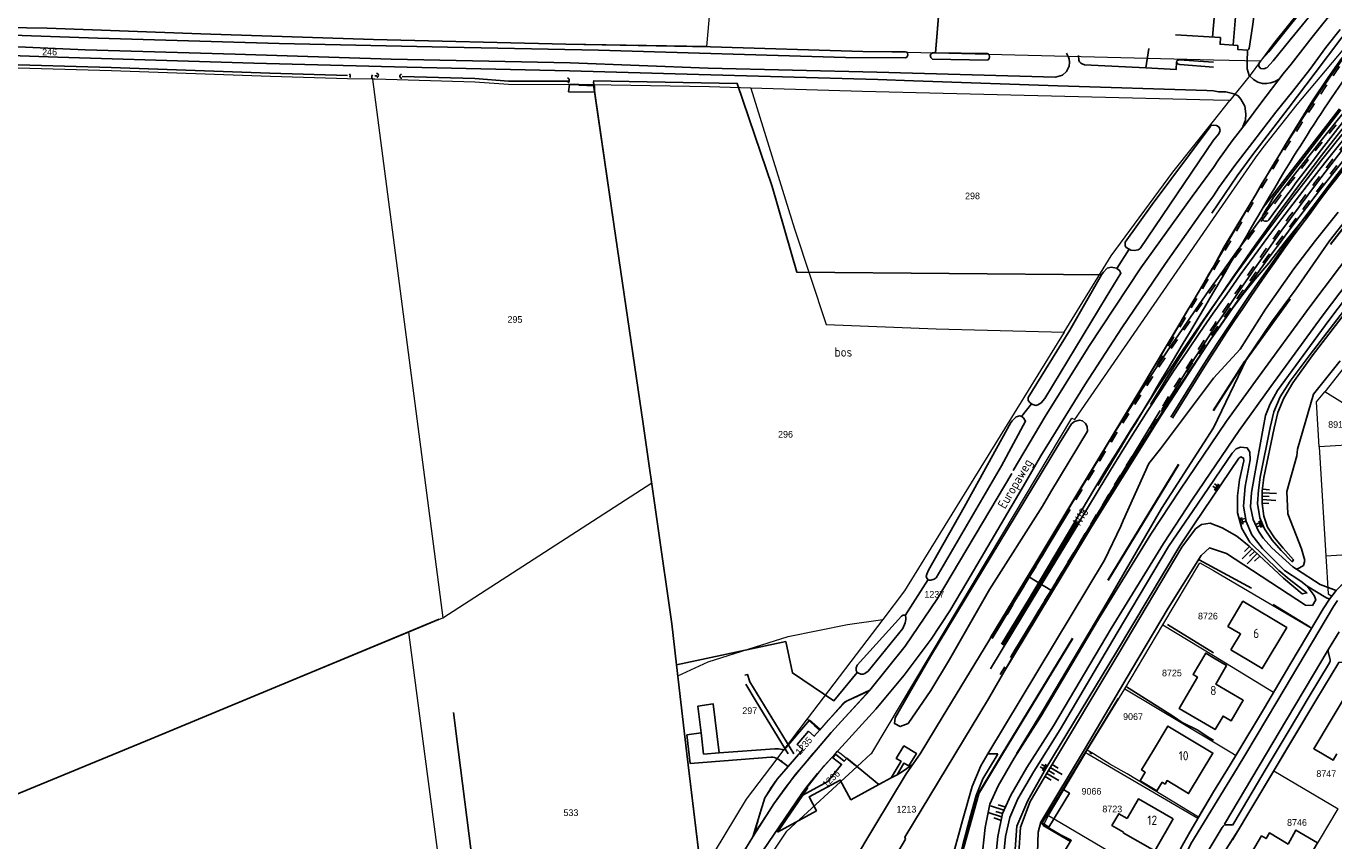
# Model space of a CAD drawing. Header units: metres. Extents: x 233874 to 239264, y 443832 to 448222.
# Tile 30 of 198: x 234680 to 235032, y 444977 to 445196. Entities that reach past the tile are written whole.
import ezdxf
from ezdxf.enums import TextEntityAlignment as Align

# ---------------------------------------------------------------- set-up
doc = ezdxf.new("R2010")
doc.units = ezdxf.units.M
doc.header["$MEASUREMENT"] = 0
doc.linetypes.add('DGN3', pattern=[54.868356, 36.578904, -18.289452])
doc.linetypes.add('LIJN1-1', pattern=[2, 1, -1])
for name, color, linetype in [('CULTUURAANDUIDING', 253, 'Continuous'), ('DAKRAND', 4, 'Continuous'), ('DAKRAND-BYG', 4, 'Continuous'), ('Goud-kadastrale grenzen', 13, 'Continuous'), ('Goud-markering', 7, 'Continuous'), ('Goud-ontwerp', 2, 'Continuous'), ('HEG', 253, 'Continuous'), ('HEK', 253, 'Continuous'), ('HOOFDGEBOUW', 4, 'Continuous'), ('HUISNUMMER', 253, 'Continuous'), ('INSTEEKSLOOT', 153, 'Continuous'), ('KANTVERH', 253, 'Continuous'), ('KNTOPENVERH', 253, 'Continuous'), ('MIDSLTGREPPEL', 253, 'Continuous'), ('OVLIJNOBJ', 253, 'Continuous'), ('RASTER', 253, 'Continuous'), ('STRAATNAAM', 253, 'Continuous'), ('TALUD', 253, 'Continuous')]:
    doc.layers.add(name, color=color, linetype=linetype)
for name, color, linetype, lineweight in [('G01 kadestrale perceelsgrens', 73, 'Continuous', 0), ('G02 kadestrale sectiegrens', 73, 'DGN3', 30), ('Z01 perceelnummer', 73, 'Continuous', 13)]:
    doc.layers.add(name, color=color, linetype=linetype, lineweight=lineweight)
doc.layers.add('Goud-hulp', color=210, linetype='Continuous', plot=False)
doc.styles.get("Standard").update_dxf_attribs({"font": 'iso.shx'})
doc.styles.add('Styledgn001', font='dgn001.shx')

# ---------------------------------------------------------------- blocks, each defined once
blk = doc.blocks.new('TA', base_point=(75009.5, 300012))
for p, q in [((75009.5, 300012.5), (75010, 300012.5)), ((75009.5, 300012.25), (75010.5, 300012.25)), ((75009.5, 300012), (75010, 300012)), ((75009.5, 300011.75), (75010.5, 300011.75)), ((75009.5, 300011.5), (75010, 300011.5))]:
    blk.add_line(p, q)
blk = doc.blocks.new('A$C1532452F')
at = {"layer": 'G01 kadestrale perceelsgrens'}
for p, q in [((234863.383, 445190.771), (234872.848, 445298.89)), ((235000, 445187.159), (234925.06, 445189.008)), ((235012.666, 445186.846), (235000, 445187.159)), ((235004.427, 445176.214), (235000, 445176.323)), ((235000, 445170.639), (235004.427, 445176.214)), ((235057.754, 445132.92), (235030.031, 445097.672)), ((235051.413, 445084.245), (235030.031, 445097.672)), ((235051.413, 445084.245), (235028.571, 445082.864)), ((235028.571, 445082.864), (235030.313, 445053.419)), ((234792.148, 445036.738), (234848.491, 445073.142)), ((235030.313, 445053.419), (235057.362, 445055.149)), ((235000, 445049.457), (235026.503, 445033.937)), ((234782.874, 445032.892), (234792.148, 445036.738)), ((234910.802, 445036.243), (234890.399, 445009.465)), ((234976.109, 445017.58), (234986.405, 445034.85)), ((234986.405, 445034.85), (235000, 445026.578)), ((234782.874, 445032.892), (234787.237, 445000)), ((235000, 445026.578), (235016.251, 445016.691)), ((234858.002, 445000), (234855.54, 445021.077)), ((234965.998, 445001.01), (234976.109, 445017.58)), ((234976.109, 445017.58), (235000, 445003.245)), ((235000, 445003.245), (235005.407, 445000)), ((234861.903, 444967.826), (234858.002, 445000)), ((234883.197, 445000), (234882.229, 444998.725)), ((234903.879, 444996.585), (234907.583, 445000)), ((234955.526, 444983.387), (234965.387, 445000)), ((234965.387, 445000), (234965.571, 445000.31)), ((234965.571, 445000.31), (234965.998, 445001.01)), ((234965.571, 445000.31), (234966.102, 445000)), ((234967.657, 445000), (234965.998, 445001.01)), ((234966.102, 445000), (234995.825, 444982.659)), ((235005.407, 445000), (235006.054, 444999.612)), ((235006.054, 444999.612), (235006.287, 445000)), ((235016.324, 444995.481), (235019.025, 445000)), ((235016.324, 444995.481), (235033.669, 444985.203)), ((234995.994, 444982.948), (235000, 444989.778)), ((235015.741, 444955.253), (235033.669, 444985.203)), ((234995.825, 444982.659), (234995.994, 444982.948))]:
    blk.add_line(p, q, dxfattribs=at)
at = {"layer": 'G01 kadestrale perceelsgrens', "flags": 128}
for points in [[(234933.686, 445290.805), (234929, 445237.246), (234925.06, 445189.008)], [(235013.436, 445163.558), (235022.569, 445175.143), (235046.015, 445202.965), (235077.391, 445238.761)], [(235042.73, 445225.963), (235033.932, 445213.766), (235016.185, 445191.605), (235012.666, 445186.846)], [(234863.383, 445190.771), (234825.348, 445191.43), (234773.473, 445192.707), (234726.895, 445194.246), (234685.422, 445195.711), (234663.918, 445195.943)], [(234773.166, 445181.977), (234766.424, 445182.08), (234745.693, 445182.727), (234702.787, 445184.214), (234671.204, 445185.103), (234661.668, 445185.416), (234610.085, 445186.511), (234567.453, 445187.835), (234510.369, 445189.132), (234461.278, 445190.405), (234422.918, 445191.511), (234392.94, 445192.471), (234385.992, 445192.444), (234341.104, 445193.951)], [(234925.06, 445189.008), (234905.438, 445189.492), (234864.355, 445190.754), (234863.383, 445190.771)], [(235012.666, 445186.846), (235009.911, 445183.12), (235004.427, 445176.214)], [(234773.166, 445181.977), (234782.496, 445110.313), (234792.148, 445036.738)], [(234832.786, 445180.466), (234831.871, 445180.482), (234809.876, 445180.564), (234800.776, 445181.228), (234773.807, 445181.967), (234773.166, 445181.977)], [(234875.195, 445179.583), (234864.059, 445179.925), (234837.538, 445180.384), (234832.786, 445180.466)], [(234848.491, 445073.142), (234846.227, 445089.066), (234838.289, 445142.906), (234832.786, 445180.466)], [(234875.195, 445179.583), (234887.023, 445141.603), (234895.54, 445115.822), (234925.258, 445114.666), (234959.715, 445113.721)], [(235000, 445176.323), (234905.238, 445178.66), (234875.195, 445179.583)], [(234959.715, 445113.721), (234972.462, 445134.386), (234989.081, 445156.887), (235000, 445170.639)], [(235000, 445144.395), (235011.322, 445160.785), (235013.436, 445163.558)], [(234961.862, 445090.606), (234962.593, 445090.242), (235000, 445144.395)], [(234959.715, 445113.721), (234916.699, 445043.983), (234910.802, 445036.243)], [(235028.571, 445082.864), (235027.855, 445094.971), (235030.031, 445097.672)], [(234907.583, 445000), (234907.83, 445000.228), (234943.162, 445059.392), (234961.862, 445090.606)], [(234855.54, 445021.077), (234855.19, 445024.07), (234853.902, 445035.094), (234848.491, 445073.142)], [(234986.405, 445034.85), (234996.372, 445051.581), (235000, 445049.457)], [(235030.313, 445053.419), (235030.917, 445043.206), (235031.924, 445042.588)], [(235057.548, 445051.54), (235051.91, 445051.129), (235047.586, 445050.822), (235045.001, 445050.607), (235042.453, 445050.044), (235041.196, 445049.539), (235039.99, 445049.032), (235038.125, 445048.1), (235036.1, 445046.826), (235034.368, 445045.393), (235033.085, 445044.046), (235031.924, 445042.588)], [(234855.54, 445021.077), (234863.752, 445024.82), (234885.305, 445031.656), (234901.271, 445034.955), (234910.802, 445036.243)], [(235026.503, 445033.937), (235020.59, 445024.063), (235016.251, 445016.691)], [(234703.491, 445000), (234713.503, 445004.123), (234782.874, 445032.892)], [(235019.025, 445000), (235027.671, 445014.464), (235033.801, 445024.682), (235036.536, 445024.892), (235046.558, 445019.014)], [(234890.399, 445009.465), (234892.446, 445007.677), (234893.88, 445006.451), (234896.224, 445009.083), (234900.108, 445013.402), (234900.374, 445013.687), (234900.666, 445013.949), (234900.974, 445014.163), (234901.32, 445014.347), (234904.063, 445015.609), (234906.801, 445016.846), (234907.069, 445016.992), (234907.371, 445017.121), (234899.571, 445008.74), (234896.266, 445005.078), (234893.053, 445001.337), (234891.909, 445000)], [(235006.287, 445000), (235013.771, 445012.478), (235016.251, 445016.691)], [(234890.399, 445009.465), (234885.892, 445003.55), (234883.197, 445000)], [(234623.436, 444967.008), (234646.867, 444976.682), (234703.491, 445000)], [(234787.237, 445000), (234794.891, 444942.292), (234806.406, 444858.347)], [(234860.824, 444921.739), (234859.362, 444924.747), (234858.542, 444924.352), (234857.721, 444923.937), (234857.207, 444924.957), (234856.595, 444926.263), (234855.679, 444926.643), (234854.588, 444927.075), (234855.509, 444929.361), (234856.88, 444932.762), (234861.325, 444943.56), (234864.549, 444949.853), (234868.712, 444957.976), (234872.19, 444963.789), (234875.621, 444969.555), (234881.425, 444978.189), (234888.535, 444988.568), (234895.053, 444996.82), (234897.952, 445000)], [(234882.229, 444998.725), (234873.948, 444987.818), (234862.471, 444968.768), (234861.903, 444967.826)], [(234891.909, 445000), (234890.302, 444998.121), (234887.613, 444994.856), (234884.893, 444991.376), (234882.266, 444987.827), (234879.785, 444984.132), (234877.358, 444980.404), (234876.699, 444979.403), (234876.894, 444980.464), (234877.061, 444981.37)], [(234882.229, 444998.725), (234882.892, 444998.433), (234883.49, 444998.131), (234884.52, 444997.283), (234885.294, 444996.62), (234884.535, 444995.755), (234883.571, 444994.66)], [(234897.952, 445000), (234898.647, 445000.762), (234899.602, 445000)], [(234899.602, 445000), (234903.507, 444996.886), (234903.879, 444996.585)], [(234995.994, 444982.948), (234976.73, 444994.634), (234972.098, 444997.297), (234967.657, 445000)], [(235000, 444989.778), (235000.033, 444989.834), (235004.549, 444997.102), (235006.054, 444999.612)], [(234860.824, 444921.739), (234861.048, 444922.111), (234868.126, 444949.979), (234876.225, 444966.085), (234884.964, 444979.146), (234903.879, 444996.585)], [(235016.324, 444995.481), (235006.557, 444979.275), (235005.041, 444976.881), (235001.544, 444971.361), (235003.71, 444962.551), (235015.741, 444955.253)], [(234961.428, 444976.295), (234954.044, 444980.659), (234955.526, 444983.387)], [(234955.526, 444983.387), (234985.972, 444965.443), (234990.527, 444973.135), (234990.988, 444973.938)], [(234990.988, 444973.938), (234991.193, 444974.569), (234991.2, 444974.598), (234993.626, 444978.911), (234995.825, 444982.659)]]:
    blk.add_lwpolyline(points, dxfattribs=at)
at = {"layer": 'G01 kadestrale perceelsgrens'}
for centre, major_axis, end_param in [((234904.163, 444975.524), (-20.592, 19.136), 0.2704524), ((234904.251, 444977.015), (-25.044, 11.448), 0.2699312)]:
    blk.add_ellipse(centre, major_axis=major_axis, ratio=1, start_param=0, end_param=end_param, dxfattribs=at)
at = {"layer": 'G02 kadestrale sectiegrens'}
for q in [(234943.127, 445000), (234930.742, 444968.254)]:
    blk.add_line((234936.614, 444989.283), q, dxfattribs=at)
at = {"layer": 'G02 kadestrale sectiegrens', "flags": 128}
for points in [[(235000, 445092.657), (235008.486, 445105.84), (235027.792, 445132.477), (235047.795, 445158.44), (235071.222, 445186.91), (235074.347, 445190.178)], [(234943.127, 445000), (234969.556, 445043.489), (234990.737, 445078.267), (235000, 445092.657)]]:
    blk.add_lwpolyline(points, dxfattribs=at)
at = {"layer": 'G01 kadestrale perceelsgrens', "style": 'Styledgn001'}
for s, rotation, p in [('1235', 49.54295, (234889.537, 445002.196)), ('1236', 42.92409, (234896.901, 444993.302))]:
    blk.add_text(s, height=1.8, rotation=rotation, dxfattribs=at).set_placement(p, align=Align.MIDDLE_CENTER)
at = {"layer": 'Z01 perceelnummer', "linetype": 'Continuous', "lineweight": 13, "style": 'Styledgn001'}
for s, p in [('246', (234686.084, 445189.304)), ('298', (234935.027, 445150.515)), ('295', (234811.604, 445117.19)), ('8919', (235033.642, 445088.866)), ('296', (234884.588, 445086.226)), ('1237', (234924.723, 445043.056)), ('8726', (234998.527, 445037.19)), ('8725', (234988.819, 445021.85)), ('297', (234874.941, 445011.684)), ('9067', (234978.321, 445010.079)), ('8747', (235030.453, 444994.681)), ('9066', (234967.116, 444989.947)), ('533', (234826.704, 444984.161)), ('1213', (234917.206, 444985.1)), ('8723', (234972.729, 444985.167)), ('8746', (235022.549, 444981.521))]:
    blk.add_text(s, height=1.8, dxfattribs=at).set_placement(p, align=Align.MIDDLE_CENTER)

msp = doc.modelspace()

# ---------------------------------------------------------------- linework, layer by layer
at = {"layer": 'DAKRAND'}
msp.add_line((235004.74, 445028.07), (235009.99, 445024.94), dxfattribs=at)
for points in [[(234986.14, 444992.37), (234984.73, 444990.02), (234980.23, 444992.73), (234981.64, 444995.07), (234980.63, 444995.68), (234983.83, 445001.01)], [(234975.79, 444978.95), (234972.65, 444980.74), (234974.48, 444983.89), (234976.73, 444982.57)], [(235020.16, 444975.71), (235022.27, 444979.47), (235028.09, 444976), (235026.41, 444973.07)]]:
    msp.add_lwpolyline(points, dxfattribs=at)
at = {"layer": 'DAKRAND-BYG'}
for p, q in [((234956.76, 444986.21), (234959.39, 444990.52)), ((234953.78, 444981.39), (234956.76, 444986.21))]:
    msp.add_line(p, q, dxfattribs=at)
msp.add_lwpolyline([(234959.39, 444990.52), (234961.16, 444989.46), (234955.65, 444980.27), (234953.78, 444981.39)], dxfattribs=at)
at = {"layer": 'Goud-hulp', "linetype": 'Continuous'}
for p, q in [((235013.445, 445147.43), (235034.001, 445174.03)), ((235016.21, 445150.19), (235034.396, 445173.724)), ((234946.155, 445027.593), (234985.617, 445092.656)), ((234939.871, 445031.405), (234965.839, 445074.22)), ((234940.298, 445031.146), (234960.398, 445064.286)), ((234942.863, 445029.59), (234962.963, 445062.73)), ((234943.205, 445029.382), (234963.305, 445062.522)), ((234943.59, 445029.149), (234963.69, 445062.289)), ((234956.59, 445043.93), (234949.934, 445047.927))]:
    msp.add_line(p, q, dxfattribs=at)
at = {"layer": 'Goud-hulp', "linetype": 'LIJN1-1', "ltscale": 3}
for centre, radius, start, end in [((235601.234, 444719.273), 720, 128.839879, 148.762443), ((235446.797, 444897.607), 503.2, 139.64955, 149.78699), ((230690.716, 447667.158), 5000.5, 328.762443, 329.786986)]:
    msp.add_arc(centre, radius, start, end, dxfattribs=at)
at = {"layer": 'Goud-hulp', "linetype": 'Continuous'}
for centre, radius, start, end in [((235601.234, 444719.273), 719.5, 128.839879, 148.762443), ((235601.234, 444719.273), 716.55, 128.839879, 148.762443), ((235601.234, 444719.273), 716.05, 128.839879, 148.762443), ((235446.797, 444897.607), 503.7, 139.64955, 149.78699), ((235446.797, 444897.607), 500.2, 143.48206, 149.78699), ((235601.234, 444719.273), 724, 138.861732, 144.075947), ((235601.234, 444719.273), 723, 139.363352, 148.762443), ((230690.716, 447667.158), 5000, 328.762443, 329.786986), ((230690.716, 447667.158), 5003.5, 328.762443, 329.786986), ((230690.716, 447667.158), 5004.5, 329.738361, 329.805234), ((235014.133, 445144.639), 1, 149.73836, 324.07595)]:
    msp.add_arc(centre, radius, start, end, dxfattribs=at)
at = {"layer": 'Goud-markering', "ltscale": 3}
for p, q in [((234968.943, 445071.103), (234939.922, 445022.941)), ((234968.001, 445071.671), (234946.181, 445034.878))]:
    msp.add_line(p, q, dxfattribs=at)
at = {"layer": 'Goud-markering', "linetype": 'LIJN1-1', "ltscale": 3}
for p, q in [((234971.611, 445069.718), (234942.492, 445021.393)), ((234964.429, 445071.093), (234943.609, 445036.423))]:
    msp.add_line(p, q, dxfattribs=at)
for centre, radius, start, end in [((235697.385, 444633.86), 853.462, 121.774605, 149.18254), ((235699.984, 444630.603), 850.5, 121.807635, 148.928273)]:
    msp.add_arc(centre, radius, start, end, dxfattribs=at)
at = {"layer": 'Goud-markering', "ltscale": 3}
for radius in [854.6, 853.5]:
    msp.add_arc((235699.984, 444630.603), radius, 121.807635, 148.928273, dxfattribs=at)
at = {"layer": 'Goud-ontwerp', "linetype": 'Continuous'}
for p, q in [((234972.039, 445069.46), (234942.92, 445021.135)), ((234964, 445071.35), (234943.18, 445036.68))]:
    msp.add_line(p, q, dxfattribs=at)
for centre, radius, start, end in [((235697.385, 444633.86), 853.962, 121.774624, 149.182442), ((235699.984, 444630.603), 850, 121.807635, 148.928273)]:
    msp.add_arc(centre, radius, start, end, dxfattribs=at)
at = {"layer": 'HEG'}
for p, q in [((234987.62, 445034.93), (235000, 445027.29)), ((234966.59, 445000.37), (234967.19, 445000))]:
    msp.add_line(p, q, dxfattribs=at)
for points in [[(234999.6, 445145.85), (235006.42, 445155.9), (235010.67, 445161.72), (235020.19, 445174.06), (235027.45, 445183.74), (235034.39, 445192.89), (235038.73, 445198.26), (235045.34, 445206.48), (235051.99, 445214.55), (235056.42, 445219.66), (235059.74, 445224.27), (235062.29, 445227.81), (235064.47, 445230.86), (235066.46, 445234.07), (235068.19, 445237.04), (235069.62, 445239.77), (235070.84, 445242.31), (235071.95, 445244.61), (235072.49, 445247.27)], [(234976.32, 445018.29), (234989.25, 445010.09), (234991.59, 445008.46), (234995.59, 445006.53), (234999.04, 445004.25), (235000, 445003.71)]]:
    msp.add_lwpolyline(points, dxfattribs=at)
at = {"layer": 'HEK'}
for p, q in [((235010.29, 445044.72), (234996.18, 445052.36)), ((235016.1, 445040.31), (235026.1, 445034.22))]:
    msp.add_line(p, q, dxfattribs=at)
at = {"layer": 'HOOFDGEBOUW'}
for points in [[(235004.74, 445028.07), (235007.32, 445032.38), (235003.91, 445034.41), (235007.96, 445041.19), (235019.81, 445034.11), (235013.2, 445023.03), (235009.99, 445024.94)], [(235000, 445006.85), (234990.73, 445012.31), (234995.7, 445020.74), (234994.53, 445021.43), (234997.92, 445027.19), (235000, 445025.96)], [(235000, 445025.96), (235003.58, 445023.85), (235000.63, 445018.86), (235008.04, 445014.49), (235004.77, 445008.93), (235002.62, 445010.2), (235000.48, 445006.57), (235000, 445006.85)], [(235044.46, 445010.95), (235045.27, 445012.3), (235036.73, 445017.44), (235027.08, 445001.41), (235029.43, 445000)], [(234983.83, 445001.01), (234987.75, 445007.53), (234999.87, 445000.24), (234993.31, 444989.32), (234987.5, 444992.81), (234986.95, 444991.88), (234986.14, 444992.37)], [(235029.43, 445000), (235032.27, 444998.29), (235033.3, 445000)], [(234976.73, 444982.57), (234979.8, 444987.89), (234989.17, 444982.48)], [(234989.17, 444982.48), (234984.18, 444973.84), (234975.67, 444978.75), (234975.79, 444978.95)], [(235021.99, 444971.73), (235016.72, 444962.92), (235013.66, 444964.75), (235013.06, 444963.74), (235007.93, 444966.81), (235009.61, 444969.62), (235008.47, 444970.31), (235013.02, 444977.9), (235014.2, 444977.2), (235015.12, 444978.72), (235020.16, 444975.71)]]:
    msp.add_lwpolyline(points, dxfattribs=at)
at = {"layer": 'INSTEEKSLOOT'}
msp.add_line((234939.12, 445000), (234941.87, 445000), dxfattribs=at)
for points in [[(235014.35, 445185.05), (235013.6, 445184.83), (235012.71, 445184.9), (235012.23, 445185.47), (235012.31, 445186.46), (235014.99, 445189.39), (235028.01, 445205.69), (235036.34, 445215.09), (235041.96, 445221.56), (235044.33, 445224.46), (235044.88, 445225.06)], [(235046.47, 445223.29), (235040.65, 445216.49), (235035.24, 445210.17), (235028.13, 445201.72), (235020.74, 445192.58), (235016.15, 445186.93), (235014.45, 445185.05)], [(234685.42, 445195.71), (234663.05, 445196.15), (234662.41, 445196.12), (234662.07, 445196.03), (234661.89, 445195.87), (234661.68, 445195.56), (234661.55, 445195.18), (234661.51, 445194.72), (234661.93, 445194.3), (234665.85, 445194.21), (234699.11, 445193.09), (234748, 445191.63), (234793.37, 445190.62), (234834.14, 445189.85)], [(234685.42, 445195.71), (234726.89, 445194.25), (234773.47, 445192.71), (234825.35, 445191.43)], [(234825.35, 445191.43), (234864.36, 445190.75), (234905.44, 445189.49), (234916.87, 445189.4), (234917.38, 445189.29), (234917.52, 445189.03), (234917.58, 445188.43), (234917.31, 445187.95), (234916.91, 445187.73), (234900.75, 445187.86), (234834.14, 445189.85)], [(234925.07, 445189.09), (234924.23, 445189.11), (234923.9, 445188.81), (234923.57, 445188.48), (234923.79, 445187.82), (234924.28, 445187.4), (234939.13, 445187.15), (234939.5, 445187.55), (234939.64, 445188.03), (234939.56, 445188.58), (234939.31, 445188.78), (234938.95, 445188.93), (234925.07, 445189.09)], [(234774.37, 445182.45), (234774.54, 445182.54), (234774.67, 445182.68), (234774.75, 445182.86), (234774.77, 445183.05), (234774.73, 445183.24), (234774.63, 445183.41), (234774.48, 445183.53), (234774.3, 445183.6)], [(234781.1, 445182.26), (234780.91, 445182.29), (234780.75, 445182.39), (234780.63, 445182.54), (234780.57, 445182.73), (234780.58, 445182.92), (234780.66, 445183.1), (234780.8, 445183.23), (234780.98, 445183.31)], [(234825.83, 445181), (234826.01, 445181.12), (234826.16, 445181.29), (234826.24, 445181.5), (234826.27, 445181.72), (234826.22, 445181.93), (234826.11, 445182.13), (234825.95, 445182.28), (234825.76, 445182.39)], [(235000, 445169.63), (234999.51, 445169.51), (234999.15, 445169.16), (234998.68, 445168.53), (234998.55, 445168.4), (234983.46, 445148.18), (234976.2, 445138.02), (234976.18, 445137.06), (234976.5, 445136.6), (234977.31, 445136.12), (234977.76, 445135.86), (234978.63, 445135.77), (234979.71, 445135.98), (234980.24, 445136.31), (235000, 445165.54)], [(235000, 445169.63), (235000.81, 445169.47), (235001.59, 445169.05), (235001.8, 445168.15), (235001.48, 445167.26), (235000, 445165.54)], [(235000, 445101.36), (235007.25, 445109.2), (235014.05, 445119.99), (235021.73, 445130.8), (235027.58, 445138.45), (235033.68, 445146.14)], [(235035.6, 445143.85), (235031.3, 445138.43), (235022.31, 445125.43), (235015.72, 445116.42), (235008.9, 445106.52), (235000, 445087.96)], [(234969.84, 445129.25), (234961.24, 445114.28), (234950.07, 445096.13), (234950.05, 445095.34), (234950.5, 445094.75), (234950.97, 445094.47), (234951.27, 445094.29), (234952.09, 445094.03), (234952.69, 445094.15), (234953.59, 445094.69), (234954.54, 445095.88), (234971.11, 445123.16), (234975.06, 445129.71), (234974.69, 445130.4), (234973.97, 445130.93)], [(234973.97, 445130.93), (234973.86, 445131.01), (234972.46, 445131.25), (234971.39, 445130.99), (234970.35, 445129.95), (234969.98, 445129.48), (234969.84, 445129.25)], [(234939.12, 445000), (234970.65, 445052.28), (234975, 445061.4), (234975.68, 445062.97), (234982.58, 445078.31), (234985.76, 445082.34), (235000, 445101.36)], [(234956.12, 445070.68), (234966.06, 445087.04), (234965.92, 445088.32), (234965.52, 445089.17), (234964.66, 445089.85), (234963.87, 445090.05), (234962.5, 445089.63), (234961.73, 445089.04), (234960.98, 445087.89), (234958.53, 445083.8), (234923.73, 445026.31), (234918.07, 445016.53)], [(234948.24, 445090.99), (234947.75, 445091.24), (234946.8, 445090.94), (234946.34, 445090.51), (234945.73, 445089.84), (234945.4, 445089.37), (234932.79, 445066.53), (234923.19, 445049.59), (234922.73, 445048.53), (234922.55, 445047.88), (234922.79, 445047.26), (234923.11, 445047.03), (234923.29, 445046.9), (234923.82, 445046.84), (234924.71, 445047.12), (234925.18, 445047.47), (234942.87, 445077.68), (234949.34, 445089.78), (234948.68, 445090.77), (234948.24, 445090.99)], [(235000, 445087.96), (234986.04, 445066.21), (234971.37, 445040.9), (234954.22, 445011.97), (234946.88, 445000)], [(234923.8, 445017.16), (234928.79, 445025.51), (234939.61, 445044.39), (234953.94, 445066.84), (234956.12, 445070.68)], [(234903.93, 445021.95), (234903.63, 445022.52), (234903.62, 445023.23), (234903.88, 445023.98), (234915.88, 445037.18), (234916.12, 445037.35), (234916.32, 445037.43), (234916.65, 445037.41), (234916.82, 445037.32), (234916.97, 445037.23), (234917.08, 445036.85), (234917.05, 445036.28), (234916.87, 445035.38), (234916.21, 445033.85), (234906.88, 445022.35), (234905.97, 445021.69), (234905.53, 445021.53), (234905.1, 445021.51), (234904.9, 445021.55), (234903.93, 445021.95)], [(234923.8, 445017.16), (234917.65, 445008.2), (234915.51, 445007.38), (234914, 445008.21), (234914.2, 445009.72), (234918.07, 445016.53)], [(234912.73, 444934.82), (234918.27, 444943.75), (234923.52, 444953.11), (234926.68, 444958.67), (234929.06, 444963.52), (234930.83, 444969.05), (234932.39, 444975.51), (234934.45, 444983.28), (234935.99, 444988.83), (234937.83, 444993.33), (234941.38, 444999.24), (234941.87, 445000)], [(234922.58, 444955.62), (234925.04, 444960.36), (234928, 444966.34), (234929.76, 444972.56), (234932.33, 444982.03), (234934.95, 444991.27), (234937.26, 444996.79), (234939.12, 445000)]]:
    msp.add_lwpolyline(points, dxfattribs=at)
at = {"layer": 'KANTVERH'}
for p, q in [((234989.79, 445193.97), (235001.92, 445193.24)), ((234998.26, 445178.93), (235000, 445178.86)), ((235031.28, 445041.77), (235033.08, 445044.05)), ((234857.95, 445005.19), (234861.8, 445005.66)), ((234861.8, 445005.66), (234862.5, 444999.95)), ((234881.67, 445001.4), (234866.72, 445000.27)), ((234866.72, 445000.27), (234862.5, 444999.95)), ((234882.56, 444998.66), (234885.26, 444996.59)), ((234897.36, 444998.99), (234898.04, 444999.91)), ((234914.66, 444994.41), (234913.06, 444993.59)), ((234913.06, 444993.59), (234909.8, 444991.76)), ((234882.43, 444978.9), (234889.22, 444988.87)), ((234889.34, 444989.05), (234889.22, 444988.87))]:
    msp.add_line(p, q, dxfattribs=at)
for points in [[(234999.74, 445193.35), (235001.26, 445211.31), (235002.59, 445211.17), (235002.53, 445210.67), (235004.75, 445210.45), (235004.78, 445209.76), (235006.9, 445209.54)], [(234345.14, 445206.02), (234343.8, 445204.51), (234343.54, 445203.6), (234343.63, 445202.43), (234344.2, 445201.56), (234345.45, 445201.28), (234347.02, 445201.09), (234367.13, 445199.76), (234400.66, 445198.53), (234429.44, 445197.45), (234461.34, 445196.52), (234493.5, 445195.97), (234526.02, 445194.81), (234568.02, 445193.81), (234609.23, 445192.6), (234653.23, 445191.81), (234695.69, 445189.91), (234736.13, 445188.71), (234778.23, 445187.41), (234826.47, 445186.41)], [(235000, 445158.13), (235001.35, 445160.23), (235005.04, 445165.36), (235008.92, 445170.3), (235012.8, 445175.53), (235018.86, 445183.47), (235020.98, 445186.08), (235026.62, 445193.29), (235033.59, 445201.99)], [(234826.28, 445184.22), (234782.55, 445185.27), (234741.15, 445186.33), (234688.35, 445187.9), (234637.35, 445189.73), (234586.88, 445190.84), (234533.44, 445191.87), (234478.25, 445193.64), (234428.47, 445195.03), (234374.7, 445196.72), (234344.54, 445198.28), (234342.76, 445198.28), (234342, 445198.06), (234341.63, 445197.87), (234340.91, 445197.6), (234340.15, 445197.27), (234339.61, 445197), (234338.93, 445196.61), (234338.31, 445196.22), (234337.95, 445196.01), (234337.34, 445195.52), (234336.64, 445195.08), (234336.54, 445194.91), (234335.94, 445194.52)], [(235000, 445150.51), (235001.51, 445152.78), (235005.82, 445158.7), (235010.68, 445165.03), (235016.84, 445173.12), (235021.39, 445178.73), (235025.99, 445184.63), (235030.3, 445190.54), (235034.22, 445195.38)], [(235017.77, 445182.05), (235017.52, 445181.88), (235016.56, 445181.41), (235015.51, 445181), (235014.36, 445180.79), (235013.22, 445180.82), (235011.99, 445181.16), (235010.78, 445181.94), (235009.62, 445182.97), (235009.13, 445184.77), (235009.1, 445186.71), (235009.2, 445189.78), (235006.58, 445190.01), (235006.56, 445191.05), (235001.81, 445191.4), (235001.92, 445193.24)], [(234826.47, 445186.41), (234863.7, 445184.97), (234909.21, 445183.88), (234957.45, 445182.56), (234959.34, 445183.09), (234960.38, 445184.07), (234961.11, 445185.51), (234961.22, 445186.54), (234961.13, 445187.41), (234960.93, 445187.93), (234960.69, 445188.48), (234960.4, 445189)], [(234963.62, 445188.39), (234963.71, 445187.15), (234963.91, 445186.65), (234964.26, 445186.31), (234964.62, 445186.11), (234965.28, 445185.88), (234981.8, 445185.02), (234982.56, 445190.28)], [(234981.8, 445185.02), (234989.92, 445184.6), (234990.02, 445186.57)], [(235000, 445185.22), (234990.97, 445185.97), (234990.3, 445186.14), (234990.02, 445186.57), (234990.16, 445186.9), (234990.48, 445187.15), (234990.82, 445187.17), (234995.96, 445186.84), (235000, 445186.56)], [(235000, 445131.39), (235002.88, 445136.77), (235006.29, 445142.41), (235011.42, 445150.93), (235013.89, 445155.16), (235016.13, 445158.71), (235019.75, 445164.84), (235022.1, 445168.64), (235026.76, 445176.13), (235030.98, 445182.49), (235034.77, 445187.87)], [(234826.28, 445184.22), (234861.18, 445183.22), (234909.52, 445181.91), (234919.1, 445181.56)], [(234919.1, 445181.56), (234958.05, 445180.16), (234998.26, 445178.93)], [(234826.29, 445180.59), (234826.08, 445178.62), (234833.06, 445178.5), (234833.02, 445180.22), (234828.84, 445180.4), (234828.83, 445180.59), (234826.29, 445180.59)], [(235000, 445178.86), (235001.4, 445178.62), (235003.38, 445178.56), (235005.5, 445178.04), (235006.67, 445177.46), (235007.43, 445176.59), (235008.46, 445174.73), (235008.79, 445172.63), (235008.64, 445170.95), (235007.94, 445169.19)], [(235000, 445158.13), (234994.31, 445150.39), (234980.44, 445131.15), (234966.42, 445109.89), (234954.61, 445091), (234946.02, 445076.43)], [(235000, 445112.82), (235001.17, 445114.45), (235005.07, 445120.08), (235007.98, 445123.96), (235011.28, 445128.02), (235014.94, 445132.36), (235019.39, 445138.12), (235023.52, 445143.25), (235027.49, 445147.93), (235031.17, 445152.72), (235036.13, 445158.96)], [(234949.35, 445073.23), (234953.5, 445080.45), (234965.37, 445099.59), (234975.29, 445114.93), (234987.07, 445132.26), (234998.22, 445148.08), (235000, 445150.51)], [(235000, 445131.39), (234997.83, 445127.72), (234980.41, 445098.48), (234964, 445071.35), (234943.18, 445036.68), (234926.87, 445009.81), (234920.91, 445000)], [(234939.3, 445014.91), (234946.54, 445027.36), (234966.64, 445060.5), (234985.96, 445091.33), (234999.52, 445112.17), (235000, 445112.82)], [(234945.66, 445075.61), (234925.61, 445041.92), (234916.9, 445029.05), (234907.31, 445017.17)], [(234898.04, 444999.91), (234897.94, 445000.03), (234908.93, 445012.13), (234916.56, 445021.23), (234923.92, 445030.93), (234928.92, 445038.64), (234933.53, 445046.31), (234949.35, 445073.23)], [(235006.29, 445000), (235013.77, 445012.48), (235020.59, 445024.06), (235027.61, 445035.79), (235029.65, 445039.15), (235031.28, 445041.77)], [(235033.45, 445041.36), (235032.4, 445039.75), (235017.14, 445014.06), (235008.75, 445000)], [(235031.04, 445028.24), (235033.97, 445032.96)], [(235002.51, 444980.37), (235002.63, 444980.54), (235003.04, 444980.87), (235004.88, 444980.85), (235005.09, 444980.84), (235005.27, 444980.9), (235005.54, 444981.3), (235014.24, 444996.1), (235020.47, 445006.46), (235025.82, 445015.51), (235031.32, 445024.61), (235031.48, 445025), (235031.49, 445025.35), (235030.97, 445027.6), (235030.98, 445028.04), (235031.04, 445028.24), (235029.26, 445025.22), (235019.72, 445009.21), (235002.99, 444981.03)], [(235005.19, 444976.85), (235027.67, 445014.46), (235033.8, 445024.68), (235036.54, 445024.89), (235047, 445018.75), (235050.12, 445017.02), (235051.98, 445016.11), (235053.31, 445015.87), (235060.48, 445015.44), (235065.29, 445015.29), (235066.72, 445015.09), (235067.71, 445015.01), (235068.15, 445014.9), (235072.75, 445011.38), (235073.59, 445012.69), (235099.22, 444989.41)], [(234873.57, 445021.27), (234874.37, 445021.43), (234875, 445019.48), (234886.85, 445000)], [(234885.29, 445000), (234876.7, 445014.12), (234873.86, 445018.8)], [(234907.31, 445017.17), (234907.24, 445017.08), (234896.93, 445005.83), (234889.44, 444997.01)], [(234893.96, 445006.62), (234900.09, 445013.51), (234900.66, 445014.04), (234901.36, 445014.43), (234907.31, 445017.17)], [(234866.72, 445000.27), (234865.11, 445013.51), (234860.93, 445012.89), (234861.8, 445005.66)], [(234908.39, 444962.53), (234916.91, 444976.99), (234916.8, 444977.54), (234939.3, 445014.91)], [(234893.96, 445006.62), (234891.08, 445009.16), (234884.12, 445000.99), (234883.71, 445001.21)], [(234857.95, 445005.19), (234858.88, 444997.42), (234880.63, 444999.1)], [(234885.26, 444996.59), (234889.23, 445001.24), (234887.75, 445002.55), (234890.82, 445006.13), (234892.33, 445004.8), (234893.96, 445006.62)], [(234883.71, 445001.21), (234883.21, 445001.34), (234882.7, 445001.41), (234882.19, 445001.43), (234881.67, 445001.4)], [(234913.06, 444993.59), (234915.76, 444998.04), (234914.47, 444998.81), (234916.51, 445002.17), (234919.9, 445000.13), (234917.85, 444996.78), (234916.54, 444997.55), (234914.66, 444994.41)], [(234882.56, 444998.66), (234882.11, 444998.88), (234881.63, 444999.03), (234881.13, 444999.1), (234880.63, 444999.1)], [(234898.04, 444999.91), (234900.39, 444998.03), (234901.09, 444998.85), (234909.8, 444991.76), (234902.23, 444987.65), (234899.35, 444992.95), (234890.93, 444988.41), (234892.91, 444984.68), (234882.43, 444978.9)], [(234889.22, 444988.87), (234896.02, 444992.54), (234899.72, 444997.17), (234897.36, 444998.99)], [(234890.21, 444991.06), (234893.21, 444994.74), (234897.14, 444999.14), (234897.36, 444998.99)], [(234902.62, 444970.56), (234908.64, 444980.58), (234917.09, 444994.67), (234920.91, 445000)], [(235008.75, 445000), (235006.45, 444996.15), (234993.94, 444975.75), (234992.92, 444973.73), (234992.17, 444971.51), (234991.86, 444969.72), (234991.79, 444967.71), (234991.97, 444965.52), (234992.31, 444963.22), (234992.52, 444960.88), (234992.57, 444959.11), (234992.35, 444957.34), (234991.91, 444955.73), (234991.07, 444953.95), (234989.45, 444951.57)], [(234990.07, 444964.56), (234989.7, 444966.66), (234989.74, 444968.64), (234990.05, 444970.67), (234990.5, 444972.43), (234991.2, 444974.6), (234993.63, 444978.91), (235000.03, 444989.83), (235004.55, 444997.1), (235006.29, 445000)], [(234889.44, 444997.01), (234887.19, 444994.37), (234881.41, 444986.54), (234876.85, 444979.36), (234875.81, 444977.66)], [(234875.81, 444977.66), (234879.05, 444988.14), (234882.32, 444993.21), (234885.26, 444996.59)], [(234914.66, 444994.41), (234915.87, 444995.1), (234918.79, 444997.04)], [(234854.97, 444928.09), (234861.45, 444943.77), (234868.73, 444958.07), (234875.42, 444969.35), (234889, 444989.32), (234890.21, 444991.06)], [(234889.34, 444989.05), (234890.56, 444990.81), (234890.21, 444991.06)], [(235017.8, 444947.99), (235002.21, 444957.39), (235000.73, 444958.37), (234999.8, 444959.18), (234998.85, 444960.27), (234998.05, 444961.64), (234997.41, 444963.07), (234996.91, 444964.68), (234996.69, 444966.51), (234996.82, 444968.34), (234997.06, 444969.87), (234997.57, 444971.54), (234998.03, 444972.68), (234998.89, 444974.31), (235002.39, 444980.13), (235002.51, 444980.37)], [(234875.81, 444977.66), (234865.92, 444961.43), (234856.28, 444943), (234852.33, 444933.5), (234850.08, 444927.6)], [(235006.56, 444979.28), (235001.54, 444971.36), (235003.71, 444962.55), (235047.79, 444935.81)]]:
    msp.add_lwpolyline(points, dxfattribs=at)
at = {"layer": 'KNTOPENVERH'}
for points in [[(235022.38, 445049.86), (235028.79, 445045.68), (235033.08, 445044.05)], [(235025.3, 445045.28), (235030.3, 445042.2), (235031.28, 445041.77)]]:
    msp.add_lwpolyline(points, dxfattribs=at)
at = {"layer": 'MIDSLTGREPPEL'}
for p, q in [((234773.83, 445182.89), (234774.33, 445182.87)), ((234781.19, 445182.68), (234800.8, 445182.15)), ((234800.8, 445182.15), (234809.88, 445181.48)), ((234809.88, 445181.48), (234825.93, 445181.42))]:
    msp.add_line(p, q, dxfattribs=at)
for points in [[(234933.61, 445289.96), (234929, 445237.25), (234925.07, 445189.09)], [(234671.23, 445186.02), (234702.69, 445185.14), (234745.45, 445183.66), (234766.45, 445183)], [(234766.98, 445183.41), (234767.13, 445183.05), (234767.15, 445182.73), (234767.07, 445182.49)], [(234773.14, 445183.21), (234772.99, 445182.8), (234773, 445182.4), (234773.07, 445182.13)]]:
    msp.add_lwpolyline(points, dxfattribs=at)
at = {"layer": 'OVLIJNOBJ'}
for p, q in [((235005.33, 445191.24), (235006.9, 445209.44)), ((234833.11, 445178.24), (234832.81, 445181.3)), ((234973.97, 445130.93), (234977.31, 445136.12)), ((234948.24, 445090.99), (234950.97, 445094.47)), ((234916.82, 445037.32), (234923.11, 445047.03)), ((234959.39, 444990.52), (234974.36, 445014.95))]:
    msp.add_line(p, q, dxfattribs=at)
for points in [[(235009.35, 445189.87), (235009.66, 445190.31), (235010.59, 445196.18), (235012.09, 445207.39), (235014.13, 445209.16), (235016.12, 445210.88), (235018.08, 445214.74), (235019.5, 445218.81), (235021.95, 445224.04), (235023.94, 445228.98), (235026.26, 445236.35)], [(235026.67, 445107.35), (235043.77, 445129.6), (235048.83, 445136.71), (235054.23, 445145.19), (235059.52, 445154.41), (235064.72, 445162.6), (235072.04, 445172.98), (235078.3, 445180.67), (235086.56, 445190.44)], [(234832.7, 445181.55), (234871.59, 445180.84), (234881.03, 445153.09)], [(234881.03, 445153.09), (234887.68, 445129.91), (234969.84, 445129.25)], [(234937.48, 444971.01), (234938.45, 444980.2), (234939.73, 444986.43), (234941.96, 444991.41), (234946.23, 444998.87), (234953.43, 445010.1), (234968.98, 445036.33), (234983.09, 445059.29), (234990.91, 445071.17), (235003.52, 445089.78), (235012.07, 445101.58), (235025.98, 445120.62), (235037.86, 445136.31)], [(235041.39, 445133.95), (235029.35, 445118.07), (235015.49, 445099.08), (235006.94, 445087.28), (234994.33, 445068.68), (234986.51, 445056.79), (234972.4, 445033.84), (234956.85, 445007.6), (234949.65, 444996.37), (234945.38, 444988.91), (234943.14, 444983.93), (234941.87, 444977.7), (234941.13, 444970.63)], [(235043.17, 445132.84), (235031.11, 445116.87), (235017.26, 445098.05), (235015.33, 445094.46), (235014.06, 445091.26), (235013.4, 445087.84), (235011.03, 445074.6), (235010.25, 445070.5), (235010.03, 445066.67), (235010.7, 445063.2), (235012.17, 445060.07), (235013.46, 445058.21), (235015.81, 445055.6), (235021.45, 445050.44), (235022.38, 445049.86)], [(235043.17, 445129.93), (235026.08, 445107.72), (235020.72, 445100.59), (235018.04, 445096.31), (235016.29, 445092.28), (235015.28, 445088.04), (235012.61, 445074.7), (235012.15, 445071.13), (235011.91, 445067.53), (235012.55, 445063.66), (235013.75, 445060.72), (235015.82, 445057.68), (235018.26, 445054.84), (235021.27, 445051.84), (235021.64, 445052.34), (235018.8, 445055.47), (235016.51, 445058.31), (235014.64, 445061.19), (235013.58, 445064.16), (235013.13, 445067.57), (235013.15, 445071), (235013.57, 445074.54), (235016.4, 445087.89), (235017.36, 445092.06), (235018.98, 445095.95), (235021.42, 445100.1), (235026.67, 445107.35)], [(235022.38, 445049.86), (235023.25, 445050.23), (235024.32, 445050.86), (235024.67, 445052.17), (235023.79, 445055.31), (235020.06, 445064.79), (235019.84, 445070.81), (235022.5, 445080.4), (235022.7, 445082.25), (235027.04, 445097.02), (235034.18, 445106.01)], [(234987.9, 445055.95), (234995.7, 445067.34), (235005.1, 445081.15), (235006.14, 445082.33), (235007.3, 445082.79), (235009.15, 445082.54), (235009.87, 445081.36), (235009.92, 445079.29), (235008.53, 445072.11), (235008.1, 445066.84), (235008.83, 445062.74), (235010.35, 445059.1), (235013.23, 445055.42), (235019.15, 445049.49), (235023.59, 445046.59), (235025.3, 445045.28)], [(235017.68, 445049.45), (235009.82, 445057.12), (235007.69, 445060.79), (235006.55, 445065.07), (235006.55, 445069.6), (235007.08, 445073.9), (235008.18, 445079.1), (235008.16, 445079.8), (235007.39, 445080.16), (235006.82, 445079.76), (234994.87, 445062.04), (234990.93, 445056.16), (234973.83, 445027.58), (234954.85, 444996.09), (234949.95, 444987.45), (234947.01, 444980.52), (234946.47, 444973.03)], [(234947.53, 444973.23), (234947.95, 444980.27), (234950.58, 444987.14), (234955.54, 444995.53), (234974.47, 445027.17), (234991.51, 445055.74), (234995.14, 445060.71), (234996.83, 445061.92), (234999.16, 445062.27), (235002.36, 445060.96), (235006.34, 445058.71), (235009.61, 445056.03), (235018.9, 445047.4), (235023.96, 445043.17), (235025.25, 445043.43), (235020.45, 445047.12), (235017.68, 445049.45)], [(234943.25, 444970.47), (234943.97, 444977.72), (234945.1, 444982.91), (234947.29, 444987.94), (234951.57, 444995.31), (234958.7, 445006.64), (234974.05, 445032.68), (234987.9, 445055.95)], [(235025.3, 445045.28), (235027.19, 445042.77), (235027.61, 445041.57), (235026.7, 445040.02), (235024.82, 445040.1), (235003.55, 445054.06), (234998.93, 445055.58), (234996.7, 445053.54), (234987.82, 445039.34), (234977.95, 445022.73), (234965.49, 445001.62), (234953.44, 444981.57), (234952.72, 444978.9), (234952.49, 444970.58)], [(234855.19, 445024.07), (234884.64, 445030.3), (234886.45, 445021.85), (234897.63, 445014.36), (234903.93, 445021.95)], [(234933.57, 444929.78), (234961.68, 444976.72), (234958.8, 444978.23)]]:
    msp.add_lwpolyline(points, dxfattribs=at)
at = {"layer": 'RASTER'}
msp.add_line((234858, 445000), (234855.19, 445024.07), dxfattribs=at)
for points in [[(234855.19, 445024.07), (234853.9, 445035.09), (234846.23, 445089.07), (234838.29, 445142.91), (234833.11, 445178.24)], [(234532.83, 444995.72), (234533.88, 444995.8), (234553.23, 444937.76), (234584.09, 444950.77), (234646.87, 444976.68), (234713.5, 445004.12), (234791.15, 445036.33)], [(234795.01, 445011.2), (234796.33, 445001.17), (234801.55, 444959.57), (234807.22, 444914.22), (234810.2, 444891.64), (234813.04, 444869.39), (234814.72, 444871.8), (234819.09, 444878.61), (234823.71, 444886), (234827.61, 444893.32), (234831.59, 444901.05), (234834.89, 444908.8), (234837.69, 444915.43), (234840.73, 444923.45), (234844.37, 444932.16), (234848.61, 444942.25), (234852.51, 444950.69), (234855.35, 444956.23), (234858.67, 444962.33), (234861.86, 444968.16), (234858, 445000)], [(234958.8, 444978.23), (234953.67, 444981.21), (234953.78, 444981.39)]]:
    msp.add_lwpolyline(points, dxfattribs=at)

# ---------------------------------------------------------------- block references
at = {"layer": 'Goud-kadastrale grenzen', "linetype": 'Continuous'}
msp.add_blockref('A$C1532452F', (0, 0), dxfattribs=at)
at = {"layer": 'TALUD'}
for p, xscale, yscale, rotation in [((235001.33, 445071.64), 1.58, 1.58, 144.4286), ((235013.18, 445069.54), 3.75, 3.75, 356.0547999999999), ((235007.16, 445062.76), 1.58, 1.58, 14.8193), ((235013.13, 445062.16), 1.58, 1.58, 198.8364), ((235011.08, 445054.63), 3.75, 3.75, 224.8379), ((234954.85, 444996.09), 1.58, 1.58, 151.1956), ((234955.54, 444995.53), 3.75, 3.75, 329.4895), ((234943.14, 444983.93), 3.75, 3.75, 161.7728)]:
    msp.add_blockref('TA', p, dxfattribs=dict(at, xscale=xscale, yscale=yscale, rotation=rotation))

# ---------------------------------------------------------------- texts
at = {"layer": 'CULTUURAANDUIDING'}
msp.add_text('bos', height=2.5, dxfattribs=at).set_placement((234897.79, 445107.16))
at = {"layer": 'HUISNUMMER'}
for s, p in [('6', (235010.73, 445031.29)), ('8', (234999.14, 445015.86)), ('10', (234990.63, 444998.27)), ('12', (234982.17, 444980.88))]:
    msp.add_text(s, height=2.5, dxfattribs=at).set_placement(p)
at = {"layer": 'STRAATNAAM'}
for s, rotation, p in [('Europaweg', 59.4589, (234943.82, 445065.92)), ('N18', 58.4563, (234964.02, 445061.32))]:
    msp.add_text(s, height=2.5, rotation=rotation, dxfattribs=at).set_placement(p)

doc.saveas('drawing.dxf')
